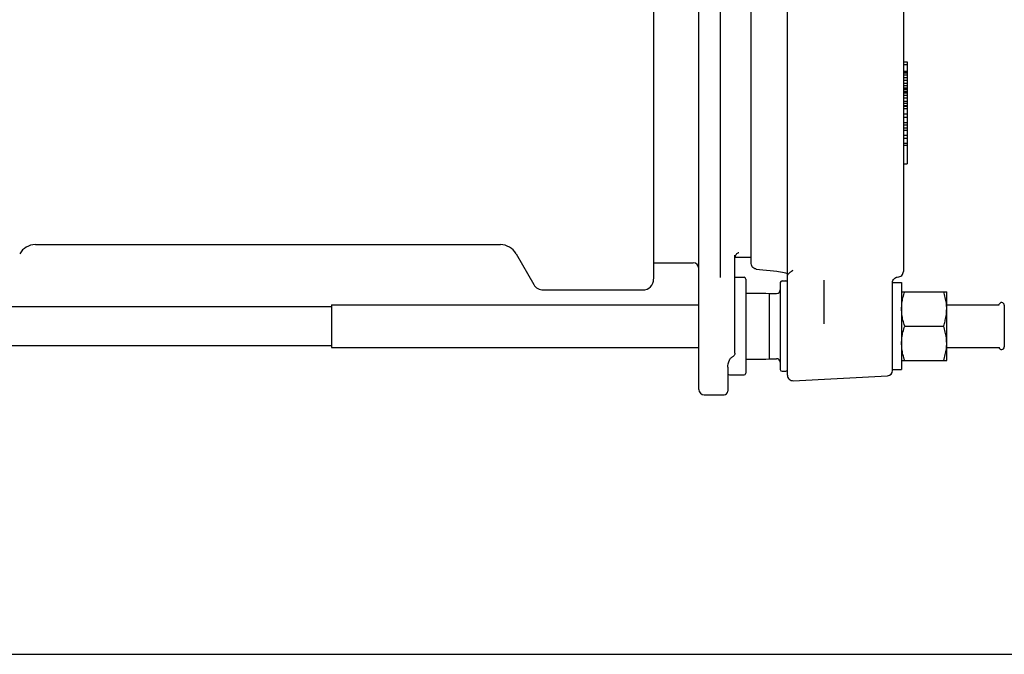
# Model space of a CAD drawing. Header units: inches. Extents: x 0 to 22, y 0 to 17.
# Tile 2 of 8: x 4.6 to 11, y 0 to 4.1. Entities that reach past the tile are written whole.
import ezdxf

# ---------------------------------------------------------------- set-up
doc = ezdxf.new("R2010")
doc.units = ezdxf.units.IN
doc.header["$LTSCALE"] = 1.21
doc.header["$MEASUREMENT"] = 0
doc.layers.get('0').update_dxf_attribs({"linetype": 'CONTINUOUS'})

msp = doc.modelspace()

# ---------------------------------------------------------------- linework, layer by layer
at = {"color": 7, "linetype": 'CONTINUOUS'}
for p, q in [((8.9889, 1.7288), (8.9889, 8.2484)), ((9.5676, 1.821), (9.5676, 8.1562)), ((8.6948, 4.8488), (8.6948, 2.45)), ((10.3235, 4.7642), (10.3235, 2.499)), ((9.1306, 2.459), (9.1306, 4.3862)), ((9.3314, 2.5497), (9.3314, 4.24)), ((10.3235, 3.8664), (10.3471, 3.8664)), ((10.3471, 3.8664), (10.3471, 3.2014)), ((10.3235, 3.8486), (10.3471, 3.8486)), ((10.3235, 3.8054), (10.3471, 3.8054)), ((10.3235, 3.8026), (10.3471, 3.8026)), ((10.3235, 3.794), (10.3471, 3.794)), ((10.3235, 3.7815), (10.3471, 3.7815)), ((10.3235, 3.7643), (10.3471, 3.7643)), ((10.3235, 3.748), (10.3471, 3.748)), ((10.3235, 3.7278), (10.3471, 3.7278)), ((10.3235, 3.7133), (10.3471, 3.7133)), ((10.3235, 3.6979), (10.3471, 3.6979)), ((10.3235, 3.6921), (10.3471, 3.6921)), ((10.3235, 3.6882), (10.3471, 3.6882)), ((10.3235, 3.6755), (10.3471, 3.6755)), ((10.3235, 3.6727), (10.3471, 3.6727)), ((10.3235, 3.6709), (10.3471, 3.6709)), ((10.3235, 3.6636), (10.3471, 3.6636)), ((10.3235, 3.6493), (10.3471, 3.6493)), ((10.3235, 3.6308), (10.3471, 3.6308)), ((10.3235, 3.6107), (10.3471, 3.6107)), ((10.3235, 3.596), (10.3471, 3.596)), ((10.3235, 3.582), (10.3471, 3.582)), ((10.3235, 3.5782), (10.3471, 3.5782)), ((10.3235, 3.5628), (10.3471, 3.5628)), ((10.3235, 3.5268), (10.3471, 3.5268)), ((10.3235, 3.5063), (10.3471, 3.5063)), ((10.3235, 3.4703), (10.3471, 3.4703)), ((10.3235, 3.4549), (10.3471, 3.4549)), ((10.3235, 3.4351), (10.3471, 3.4351)), ((10.3235, 3.421), (10.3471, 3.421)), ((10.3235, 3.388), (10.3471, 3.388)), ((10.3235, 3.3691), (10.3471, 3.3691)), ((10.3235, 3.3361), (10.3471, 3.3361)), ((10.3235, 3.3219), (10.3471, 3.3219)), ((10.3235, 3.2014), (10.3471, 3.2014)), ((4.6629, 2.6736), (7.6953, 2.6736)), ((7.7976, 2.6146), (7.9135, 2.4138)), ((9.2251, 1.9648), (9.2251, 2.6049)), ((9.2257, 2.591), (9.3314, 2.591)), ((8.6948, 2.5555), (8.9534, 2.5555)), ((9.3629, 2.5145), (9.4069, 2.5096)), ((9.4069, 2.5096), (9.4544, 2.5045)), ((9.4544, 2.5045), (9.4984, 2.4999)), ((9.2251, 2.461), (9.2841, 2.461)), ((9.296, 2.4492), (9.296, 1.8351)), ((9.5665, 2.4852), (9.5676, 2.4847)), ((9.8038, 2.442), (9.8038, 2.1566)), ((10.2825, 2.4623), (10.2937, 2.4641)), ((7.9748, 2.3784), (8.624, 2.3784)), ((9.5204, 2.4256), (9.5204, 1.8587)), ((9.5322, 2.4374), (9.5558, 2.4374)), ((10.2527, 1.8532), (10.2527, 2.428)), ((10.2527, 2.4256), (10.3117, 2.4256)), ((10.3117, 2.4256), (10.3117, 1.8587)), ((9.296, 2.3577), (9.4251, 2.3577)), ((9.4251, 2.3577), (9.4266, 2.3576)), ((9.4266, 2.3576), (9.4495, 2.3547)), ((9.4495, 2.3547), (9.4967, 2.3547)), ((9.4495, 1.9295), (9.4495, 2.3547)), ((10.3117, 2.3666), (10.6058, 2.3666)), ((10.6058, 1.9177), (10.6058, 2.3666)), ((3.3693, 2.2697), (6.5937, 2.2697)), ((6.5937, 2.2819), (8.9889, 2.2819)), ((6.5937, 2.2819), (6.5937, 2.0024)), ((10.6058, 2.2819), (10.9471, 2.2819)), ((10.9815, 2.278), (10.9815, 2.0063)), ((10.3318, 2.1421), (10.5858, 2.1421)), ((3.3693, 2.0146), (6.5937, 2.0146)), ((6.5937, 2.0024), (8.9889, 2.0024)), ((10.6058, 2.0024), (10.9471, 2.0024)), ((9.2093, 1.9425), (9.2093, 1.9425)), ((9.296, 1.9266), (9.4251, 1.9266)), ((9.4251, 1.9266), (9.4266, 1.9267)), ((9.4266, 1.9267), (9.4495, 1.9295)), ((9.4495, 1.9295), (9.4967, 1.9295)), ((9.1778, 1.8749), (9.1778, 1.7169)), ((9.189, 1.9194), (9.189, 1.9194)), ((10.3117, 1.9177), (10.6058, 1.9177)), ((9.1897, 1.8232), (9.2841, 1.8232)), ((9.5322, 1.8469), (9.5558, 1.8469)), ((9.6049, 1.7856), (10.2191, 1.8178)), ((10.2527, 1.8587), (10.3117, 1.8587)), ((9.0243, 1.6933), (9.1542, 1.6933)), ((0, 0), (22, 0))]:
    msp.add_line(p, q, dxfattribs=at)
for points in [[(9.2251, 2.5843), (9.2253, 2.5881), (9.2264, 2.595), (9.2285, 2.6013)], [(9.2285, 2.6013), (9.2313, 2.607), (9.2347, 2.6118), (9.2383, 2.6158), (9.2419, 2.6189), (9.2452, 2.6211), (9.2475, 2.6224), (9.2489, 2.623), (9.2493, 2.6231)], [(9.3629, 2.5145), (9.3606, 2.5148), (9.3539, 2.5167), (9.3476, 2.5199), (9.3421, 2.5244), (9.3375, 2.5299), (9.3341, 2.5361), (9.3321, 2.5428), (9.3314, 2.5497)], [(9.4984, 2.4999), (9.5097, 2.4986), (9.523, 2.4966), (9.5348, 2.4944), (9.5449, 2.4921), (9.5536, 2.4897), (9.5608, 2.4874), (9.5665, 2.4852)], [(10.2527, 2.4273), (10.2533, 2.434), (10.2552, 2.4404), (10.2582, 2.4463), (10.2623, 2.4516), (10.2673, 2.456), (10.2731, 2.4594), (10.2794, 2.4616), (10.2825, 2.4623)], [(10.2937, 2.4641), (10.3005, 2.4659), (10.3067, 2.4689), (10.3123, 2.4732), (10.317, 2.4785), (10.3205, 2.4848), (10.3228, 2.4918), (10.3235, 2.499)], [(9.189, 1.9194), (9.1898, 1.921), (9.192, 1.9251), (9.1943, 1.9288), (9.1968, 1.9322), (9.1993, 1.9353), (9.2021, 1.938), (9.205, 1.9402), (9.208, 1.9419), (9.2094, 1.9425)], [(9.2251, 1.9648), (9.2246, 1.9598), (9.2231, 1.9552), (9.2207, 1.9511), (9.2176, 1.9475), (9.2139, 1.9447), (9.2093, 1.9425)], [(9.1778, 1.8749), (9.1783, 1.8834), (9.1805, 1.8953), (9.1844, 1.9083), (9.189, 1.9194)]]:
    msp.add_lwpolyline(points, dxfattribs=at)
for centre, radius, start, end in [((4.6629, 2.5555), 0.1181, 90, 150), ((7.6953, 2.5555), 0.1181, 30, 90), ((8.9534, 2.5201), 0.0354, 0, 90), ((8.624, 2.4492), 0.0709, 270, 360), ((9.2841, 2.4492), 0.0118, 0, 90), ((7.9748, 2.4492), 0.0709, 210, 270), ((9.4967, 2.3784), 0.0236, 270, 360), ((9.5322, 2.4256), 0.0118, 90, 180), ((9.5558, 2.4256), 0.0118, 6.73809, 90), ((10.9638, 2.278), 0.0177, 0, 166.66), ((10.9638, 2.0063), 0.0177, 193.34, 360), ((9.4967, 1.9059), 0.0236, 0, 90), ((9.1897, 1.8351), 0.0118, 180, 270), ((9.2841, 1.8351), 0.0118, 270, 360), ((9.5322, 1.8587), 0.0118, 180, 270), ((9.5558, 1.8587), 0.0118, 270, 360), ((9.603, 1.821), 0.0354, 180, 273), ((10.2172, 1.8532), 0.0354, 273, 360), ((9.0243, 1.7288), 0.0354, 180, 270), ((9.1542, 1.7169), 0.0236, 270, 360)]:
    msp.add_arc(centre, radius, start, end, dxfattribs=at)
for points, start_tangent, end_tangent in [([(9.5676, 2.4721), (9.5688, 2.4764), (9.5722, 2.4814), (9.5778, 2.4869), (9.5853, 2.4932), (9.5946, 2.5001), (9.6049, 2.5077)], (0, 0.052495), (0.042106, 0.03135)), ([(10.314, 2.291), (10.3207, 2.3279), (10.3318, 2.3666)], (0.009521, 0.077221), (0.024588, 0.073763)), ([(10.6035, 2.291), (10.5968, 2.3279), (10.5858, 2.3666)], (-0.009522, 0.07722), (-0.024587, 0.073762)), ([(10.3117, 2.2543), (10.3137, 2.2885)], (0, 0.034191), (0.003915, 0.033992)), ([(10.3318, 2.1421), (10.3207, 2.1808), (10.314, 2.2178), (10.3117, 2.2543)], (-0.036186, 0.108559), (0, 0.114432)), ([(10.3137, 2.2885), (10.314, 2.291)], (0.000285, 0.002473), (0.000305, 0.002471)), ([(10.5953, 2.1745), (10.5968, 2.1808), (10.6035, 2.2178), (10.6058, 2.2543)], (0.019835, 0.078285), (0, 0.080725)), ([(10.6038, 2.2885), (10.6035, 2.291)], (-0.000285, 0.002474), (-0.000305, 0.002472)), ([(10.6058, 2.2543), (10.6038, 2.2885)], (0, 0.034191), (-0.003915, 0.033992)), ([(10.3117, 2.0299), (10.314, 2.0665), (10.3207, 2.1034), (10.3318, 2.1421)], (0, 0.114432), (0.036186, 0.108559)), ([(10.5858, 2.1421), (10.5953, 2.1745)], (0.010659, 0.031977), (0.008282, 0.032688)), ([(10.6058, 2.0299), (10.6035, 2.0665), (10.5968, 2.1035), (10.5858, 2.1421)], (0, 0.114432), (-0.036186, 0.108559)), ([(10.3137, 1.9958), (10.3117, 2.0299)], (-0.003915, 0.033992), (0, 0.034191)), ([(10.314, 1.9933), (10.3137, 1.9958)], (-0.000303, 0.002458), (-0.000283, 0.002461)), ([(10.3318, 1.9177), (10.3207, 1.9564), (10.314, 1.9933)], (-0.024592, 0.073775), (-0.00952, 0.077234)), ([(10.5858, 1.9177), (10.5968, 1.9564), (10.6035, 1.9933)], (0.024591, 0.073773), (0.00952, 0.077232)), ([(10.6035, 1.9933), (10.6038, 1.9958)], (0.000303, 0.00246), (0.000284, 0.002463)), ([(10.6038, 1.9958), (10.6058, 2.0299)], (0.003915, 0.033992), (0, 0.034191))]:
    msp.add_spline(points, degree=3, dxfattribs=dict(at, start_tangent=start_tangent, end_tangent=end_tangent))

doc.saveas('drawing.dxf')
